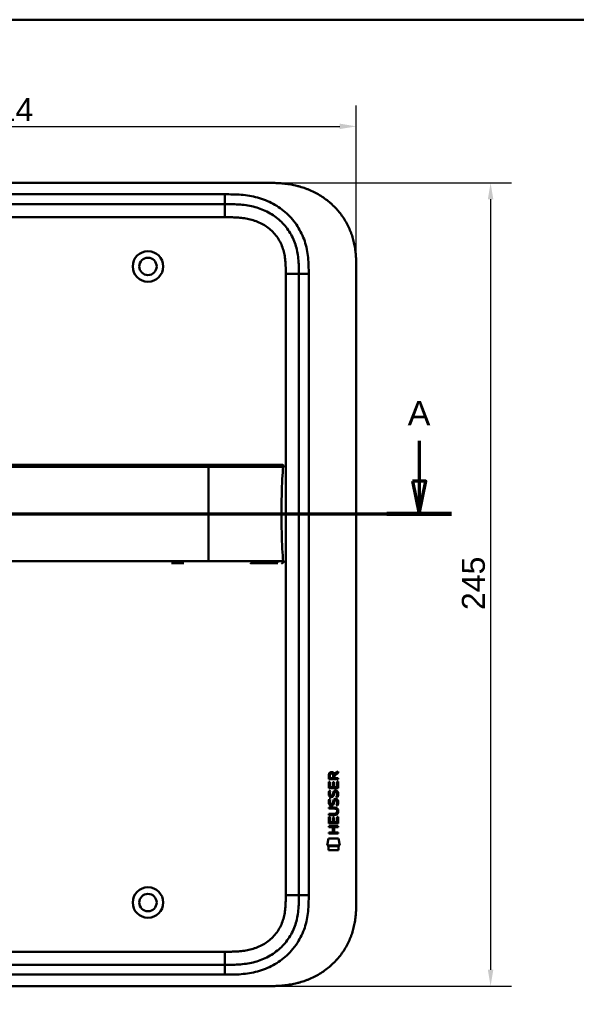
# Model space of a CAD drawing. Header units: millimetres. Extents: x 20 to 833, y 20 to 574.
# Tile 7 of 26: x 190 to 359, y 274 to 574. Entities that reach past the tile are written whole.
import ezdxf

# ---------------------------------------------------------------- set-up
doc = ezdxf.new("R2010")
doc.units = ezdxf.units.MM
doc.header["$LTSCALE"] = 2
for name, color, linetype, lineweight in [('Bemaßungen(DIN)', 7, 'Continuous', 25), ('Schnittansichtslinien(DIN)', 7, 'Continuous', 70), ('Sichtbare Kanten(DIN)', 7, 'Continuous', 50), ('Sichtbare tangentiale Kanten(DIN)', 7, 'Continuous', 50), ('Skizziergeometrie(DIN)', 7, 'Continuous', 50)]:
    doc.layers.add(name, color=color, linetype=linetype, lineweight=lineweight)
doc.styles.add('Aktuell-DINGroßer Text', font='arial.ttf')
doc.styles.add('STANDARD-DIN~0', font='arial.ttf')
doc.dimstyles.new('CAD-LAN', dxfattribs={"dimscale": 2, "dimtxt": 3.5, "dimasz": 2.5, "dimexe": 3.175, "dimexo": 0, "dimgap": 0.8, "dimtad": 1, "dimrnd": 1e-08, "dimtxsty": 'STANDARD-DIN~0', "dimcen": 0.09, "dimdle": 10, "dimclrd": 250, "dimclre": 250, "dimclrt": 250, "dimadec": 0, "dimazin": 2, "dimtfac": 1, "dimtmove": 0, "dimatfit": 3, "dimfxl": 1, "dimtolj": 1, "dimtzin": 0, "dimlwd": 25, "dimlwe": 25, "dimarcsym": 0})

# ---------------------------------------------------------------- blocks, each defined once
blk = doc.blocks.new('Ränder Standardrahmen')
at = {"layer": 'Skizziergeometrie(DIN)', "flags": 128}
blk.add_lwpolyline([(10, 10), (10, 287), (410, 287), (410, 10), (10, 10)], dxfattribs=at)
blk = doc.blocks.new('2DTransSchnitt0')
at = {"layer": 'Schnittansichtslinien(DIN)', "linetype": 'Continuous'}
for p, q in [((31.97, 222.79), (31.97, 216.63)), ((155.75, 222.79), (155.75, 216.63)), ((30.97, 216.63), (31.97, 211.63)), ((32.97, 216.63), (30.97, 216.63)), ((31.97, 216.63), (31.97, 211.63)), ((31.97, 211.63), (32.97, 216.63)), ((154.75, 216.63), (155.75, 211.63)), ((156.75, 216.63), (154.75, 216.63)), ((155.75, 216.63), (155.75, 211.63)), ((155.75, 211.63), (156.75, 216.63)), ((27.04, 211.63), (160.69, 211.63))]:
    blk.add_line(p, q, dxfattribs=at)
at = {"layer": 'Schnittansichtslinien(DIN)', "linetype": 'Continuous', "lineweight": 140}
for p, q in [((27.04, 211.63), (36.91, 211.63)), ((150.82, 211.63), (160.69, 211.63))]:
    blk.add_line(p, q, dxfattribs=at)
at = {"layer": 'Schnittansichtslinien(DIN)', "linetype": 'Continuous', "flags": 128}
for points in [[(30.97, 216.63), (31.97, 211.63), (32.97, 216.63), (30.97, 216.63)], [(154.75, 216.63), (155.75, 211.63), (156.75, 216.63), (154.75, 216.63)]]:
    blk.add_lwpolyline(points, dxfattribs=at)
at = {"layer": 'Schnittansichtslinien(DIN)'}
for points in [[(30.97, 216.63), (31.97, 211.63), (32.97, 216.63), (30.97, 216.63)], [(154.75, 216.63), (155.75, 211.63), (156.75, 216.63), (154.75, 216.63)]]:
    blk.add_solid(points, dxfattribs=at)
at = {"layer": 'Schnittansichtslinien(DIN)', "char_height": 3.73, "attachment_point": 7, "style": 'Aktuell-DINGroßer Text'}
for insert in [(30.22, 225.13), (154, 225.13)]:
    blk.add_mtext('A', dxfattribs=dict(at, insert=insert))
blk = doc.blocks.new('*D21')
at = {"layer": 'Bemaßungen(DIN)', "color": 250, "linetype": 'Continuous', "lineweight": 25, "true_color": 0x3f3f3f, "transparency": 16777216}
for p, q in [((78.32, 497.46), (78.32, 547.81)), ((292.32, 497.46), (292.32, 547.81)), ((83.32, 541.46), (287.32, 541.46))]:
    blk.add_line(p, q, dxfattribs=at)
at = {"layer": 'Bemaßungen(DIN)', "color": 250, "linetype": 'Continuous', "true_color": 0x3f3f3f, "transparency": 16777216}
for points in [[(83.32, 542.29), (83.32, 540.63), (78.32, 541.46)], [(287.32, 542.29), (287.32, 540.63), (292.32, 541.46)]]:
    blk.add_solid(points, dxfattribs=at)
at = {"layer": 'Defpoints', "color": 0, "linetype": 'Continuous', "transparency": 16777216}
for p in [(292.32, 541.46), (78.32, 497.46), (292.32, 497.46)]:
    blk.add_point(p, dxfattribs=at)
at = {"layer": 'Bemaßungen(DIN)', "color": 250, "linetype": 'Continuous', "lineweight": 25, "true_color": 0x3f3f3f, "transparency": 16777216, "insert": (177.55, 550.09), "char_height": 7, "attachment_point": 1, "style": 'STANDARD-DIN~0'}
blk.add_mtext('\\A1;214', dxfattribs=at)
blk = doc.blocks.new('*D22')
at = {"layer": 'Bemaßungen(DIN)', "color": 250, "linetype": 'Continuous', "lineweight": 25, "true_color": 0x3f3f3f, "transparency": 16777216}
for p, q in [((265.29, 524.24), (339.64, 524.24)), ((333.29, 519.24), (333.29, 284.24)), ((265.29, 279.24), (339.64, 279.24))]:
    blk.add_line(p, q, dxfattribs=at)
at = {"layer": 'Bemaßungen(DIN)', "color": 250, "linetype": 'Continuous', "true_color": 0x3f3f3f, "transparency": 16777216}
for points in [[(332.45, 519.24), (334.12, 519.24), (333.29, 524.24)], [(332.45, 284.24), (334.12, 284.24), (333.29, 279.24)]]:
    blk.add_solid(points, dxfattribs=at)
at = {"layer": 'Defpoints', "color": 0, "linetype": 'Continuous', "transparency": 16777216}
for p in [(265.29, 524.24), (265.29, 279.24), (333.29, 279.24)]:
    blk.add_point(p, dxfattribs=at)
at = {"layer": 'Bemaßungen(DIN)', "color": 250, "linetype": 'Continuous', "lineweight": 25, "true_color": 0x3f3f3f, "transparency": 16777216, "insert": (324.54, 393.93), "char_height": 7, "attachment_point": 1, "rotation": 90, "style": 'STANDARD-DIN~0'}
blk.add_mtext('\\A1;245', dxfattribs=at)

msp = doc.modelspace()

# ---------------------------------------------------------------- linework, layer by layer
at = {"layer": 'Sichtbare Kanten(DIN)'}
for p, q in [((265.286, 524.244), (106.364, 524.244)), ((252.287, 517.744), (107.363, 517.744)), ((274.825, 307.028), (274.825, 496.46)), ((292.325, 497.46), (292.325, 306.028)), ((239.792, 408.256), (236.018, 408.256)), ((283.966, 342.331), (283.968, 343.644)), ((284.316, 343.6), (284.315, 342.712)), ((284.315, 342.712), (285.333, 342.711)), ((285.333, 342.711), (285.334, 343.599)), ((285.63, 343.96), (286.826, 344.75)), ((286.826, 344.316), (285.683, 343.561)), ((285.683, 343.561), (285.683, 342.711)), ((285.683, 342.711), (286.824, 342.71)), ((286.824, 342.71), (286.824, 342.328)), ((286.826, 344.75), (286.826, 344.316)), ((283.963, 339.601), (283.965, 341.605)), ((286.822, 339.598), (283.963, 339.601)), ((283.965, 341.605), (284.313, 341.604)), ((286.824, 342.328), (283.966, 342.331)), ((284.313, 341.604), (284.312, 339.977)), ((284.312, 339.977), (285.207, 339.977)), ((285.207, 339.977), (285.208, 341.423)), ((285.208, 341.423), (285.556, 341.423)), ((285.556, 341.423), (285.555, 339.976)), ((285.555, 339.976), (286.474, 339.976)), ((286.474, 339.976), (286.475, 341.623)), ((286.475, 341.623), (286.823, 341.622)), ((286.823, 341.622), (286.822, 339.598)), ((284.135, 338.827), (284.474, 338.726)), ((284.331, 337.495), (284.339, 337.478)), ((285.015, 337.397), (285.026, 337.414)), ((286.064, 338.524), (286.052, 338.524)), ((283.958, 333.373), (283.959, 333.75)), ((285.628, 333.372), (283.958, 333.373)), ((283.959, 333.75), (285.604, 333.749)), ((284.133, 336.28), (284.472, 336.18)), ((284.329, 334.949), (284.337, 334.931)), ((285.013, 334.851), (285.024, 334.868)), ((286.062, 335.977), (286.05, 335.977)), ((283.955, 328.863), (283.956, 330.867)), ((283.956, 330.867), (284.305, 330.867)), ((283.957, 331.815), (285.627, 331.814)), ((283.957, 331.438), (283.957, 331.815)), ((285.602, 331.437), (283.957, 331.438)), ((284.305, 330.867), (284.303, 329.24)), ((285.198, 329.239), (285.199, 330.686)), ((285.199, 330.686), (285.548, 330.686)), ((285.548, 330.686), (285.547, 329.239)), ((286.465, 329.238), (286.466, 330.885)), ((286.466, 330.885), (286.815, 330.885)), ((286.508, 332.587), (286.508, 332.596)), ((286.815, 330.885), (286.813, 328.861)), ((283.952, 327.692), (283.953, 328.069)), ((285.195, 327.691), (283.952, 327.692)), ((283.953, 328.069), (286.811, 328.067)), ((286.813, 328.861), (283.955, 328.863)), ((284.303, 329.24), (285.198, 329.239)), ((285.194, 326.134), (285.195, 327.691)), ((285.547, 329.239), (286.465, 329.238)), ((285.552, 327.691), (285.551, 326.133)), ((286.811, 327.69), (285.552, 327.691)), ((286.811, 328.067), (286.811, 327.69)), ((283.951, 325.758), (283.951, 326.135)), ((283.951, 326.135), (285.194, 326.134)), ((286.81, 325.755), (283.951, 325.758)), ((285.551, 326.133), (286.81, 326.132)), ((286.81, 326.132), (286.81, 325.755)), ((283.42, 322.181), (283.879, 324.313)), ((287.335, 322.177), (283.42, 322.181)), ((283.878, 320.753), (283.879, 321.895)), ((283.879, 324.313), (286.885, 324.311)), ((283.879, 321.895), (286.876, 321.892)), ((286.876, 321.892), (286.875, 320.75)), ((286.885, 324.311), (287.335, 322.177)), ((286.875, 320.75), (283.878, 320.753)), ((107.363, 285.744), (252.287, 285.744)), ((106.364, 279.244), (265.286, 279.244))]:
    msp.add_line(p, q, dxfattribs=at)
for centre, radius in [((228.825, 498.744), 4.65), ((228.825, 498.744), 2.65), ((228.825, 304.744), 4.65), ((228.825, 304.744), 2.65)]:
    msp.add_circle(centre, radius, dxfattribs=at)
for centre, major_axis, ratio, start_param, end_param in [((285.495, 342.827), (0.976, -1.274), 0.5180415, 2.7627686, 3.7355131), ((284.102, 342.747), (1.242, 1.64), 0.5994938, 5.878165, 6.7089725), ((285.597, 340.606), (1.103, 3.296), 0.2312948, 2.8124619, 2.8734213), ((285.077, 338.289), (0.574, 1.004), 0.5438409, 2.7534304, 3.2137241), ((284.957, 337.422), (0.098, 0.139), 0.3641716, 4.4844927, 4.7925708), ((285.404, 336.837), (0.839, 1.642), 0.4591024, 5.9761877, 6.4975755), ((285.681, 338.306), (1.192, 3.54), 0.2215161, 2.8263053, 2.8854462), ((285.082, 335.751), (0.583, 1.012), 0.541605, 2.7569093, 3.2147406), ((284.955, 334.875), (0.098, 0.139), 0.3641716, 4.4844927, 4.7925708), ((281.783, 329.075), (4.814, 4.313), 0.3742661, 5.9599282, 6.6783921), ((285.403, 334.292), (0.838, 1.64), 0.4594521, 5.9760112, 6.497704), ((281.787, 336.119), (4.808, -4.323), 0.3742014, 5.888113, 6.6064523), ((263.075, 352.423), (23.266, -20.361), 0.1371339, 6.127502, 6.402435)]:
    msp.add_ellipse(centre, major_axis=major_axis, ratio=ratio, start_param=start_param, end_param=end_param, dxfattribs=at)
for points, knots in [([(292.325, 497.46), (292.325, 498.014), (292.325, 499.131), (292.291, 500.545), (292.214, 501.971), (292.111, 503.12), (291.915, 504.559), (291.701, 505.711), (291.353, 507.145), (291.007, 508.284), (290.486, 509.688), (289.999, 510.794), (289.3, 512.144), (288.671, 513.196), (287.8, 514.465), (287.036, 515.442), (286.004, 516.607), (285.118, 517.49), (283.945, 518.526), (282.955, 519.298), (281.662, 520.188), (280.588, 520.836), (279.203, 521.565), (278.065, 522.081), (276.614, 522.642), (275.435, 523.023), (273.945, 523.418), (272.745, 523.67), (271.241, 523.912), (270.037, 524.05), (268.54, 524.165), (267.05, 524.229), (265.872, 524.242), (265.286, 524.244)], [0.02325842, 0.02325842, 0.02325842, 0.02325842, 0.06395557, 0.10465272, 0.12500129, 0.16569844, 0.18604701, 0.22674416, 0.24709273, 0.28778988, 0.30813845, 0.3488356, 0.36918417, 0.40988132, 0.43022989, 0.47092704, 0.49127561, 0.53197276, 0.55232133, 0.59301848, 0.61336705, 0.6540642, 0.67441277, 0.71510992, 0.73545849, 0.77615564, 0.79650421, 0.83720136, 0.85754993, 0.89824708, 0.91859565, 0.9592928, 0.99998994, 0.99998994, 0.99998994, 0.99998994]), ([(274.825, 496.46), (274.825, 497.26), (274.823, 498.844), (274.693, 501.15), (274.363, 503.367), (273.616, 506.196), (272.057, 509.474), (269.226, 512.817), (265.642, 515.36), (262.208, 516.722), (259.291, 517.359), (257.025, 517.636), (254.688, 517.743), (253.092, 517.744), (252.287, 517.744)], [0, 0, 0, 0, 0.2435013, 0.4870027, 0.730504, 0.9740054, 1.4610081, 1.9480107, 2.4350134, 2.9220161, 3.1655175, 3.4090188, 3.6525201, 3.8960223, 3.8960223, 3.8960223, 3.8960223]), ([(260.054, 438.257), (259.624, 438.257), (259.183, 438.257), (258.733, 438.257), (256.203, 438.257), (253.461, 438.257), (250.72, 438.257), (248.471, 438.257), (246.2, 438.257), (243.93, 438.257), (233.827, 438.257), (223.677, 438.257), (213.555, 438.257), (196.646, 438.257), (179.72, 438.257), (162.808, 438.257), (154.351, 438.257), (145.891, 438.257), (137.434, 438.257), (133.205, 438.257), (128.978, 438.257), (124.748, 438.257), (122.084, 438.257), (119.407, 438.257), (116.761, 438.257), (115.206, 438.257), (113.673, 438.257), (112.126, 438.257), (111.764, 438.257), (111.407, 438.257), (111.035, 438.257)], [4.0756561, 4.0756561, 4.0756561, 4.0756561, 4.2235005, 4.2235005, 4.2235005, 5.0551855, 5.0551855, 5.0551855, 5.7376751, 5.7376751, 5.7376751, 8.7756456, 8.7756456, 8.7756456, 13.8502555, 13.8502555, 13.8502555, 16.3875605, 16.3875605, 16.3875605, 17.6562129, 17.6562129, 17.6562129, 18.4553381, 18.4553381, 18.4553381, 18.9248654, 18.9248654, 18.9248654, 19.0347624, 19.0347624, 19.0347624, 19.0347624]), ([(260.057, 438.257), (260.057, 438.257), (260.057, 438.257), (260.061, 438.257), (260.065, 438.257), (260.078, 438.257), (260.086, 438.257), (260.116, 438.257), (260.137, 438.257), (260.215, 438.257), (260.271, 438.257), (260.626, 438.257), (260.921, 438.257), (261.402, 438.257), (261.592, 438.257), (261.842, 438.257), (261.904, 438.257), (261.975, 438.257), (261.985, 438.257), (261.998, 438.257), (262.002, 438.257), (262.006, 438.257), (262.006, 438.257), (262.006, 438.257)], [0, 0, 0, 0, 0.00002188, 0.00002188, 0.00142246, 0.00142246, 0.0042236, 0.0042236, 0.01131401, 0.01131401, 0.03022205, 0.03022205, 0.13111407, 0.13111407, 0.19835718, 0.19835718, 0.22076695, 0.22076695, 0.22426838, 0.22426838, 0.22566895, 0.22566895, 0.22569083, 0.22569083, 0.22569083, 0.22569083]), ([(269.53, 438.257), (269.53, 438.257), (269.53, 438.257), (269.53, 438.257), (269.53, 438.256), (269.53, 438.256), (269.53, 438.257), (269.53, 438.259), (269.531, 438.257), (269.532, 438.256), (269.532, 438.256), (269.532, 438.257), (269.533, 438.258), (269.534, 438.258), (269.535, 438.256), (269.535, 438.257), (269.536, 438.257), (269.536, 438.257), (269.536, 438.257), (269.537, 438.257), (269.537, 438.257), (269.538, 438.257), (269.539, 438.257), (269.54, 438.257), (269.541, 438.257), (269.542, 438.257), (269.543, 438.257), (269.544, 438.257), (269.545, 438.257), (269.546, 438.257), (269.547, 438.257), (269.549, 438.257), (269.55, 438.257), (269.551, 438.257), (269.552, 438.257), (269.553, 438.257), (269.554, 438.257), (269.556, 438.257), (269.557, 438.257), (269.558, 438.257), (269.559, 438.257), (269.56, 438.257), (269.562, 438.257), (269.563, 438.257), (269.564, 438.257), (269.565, 438.257), (269.567, 438.257), (269.568, 438.257), (269.569, 438.257), (269.571, 438.257), (269.572, 438.257), (269.573, 438.257), (269.575, 438.257), (269.576, 438.257), (269.577, 438.257), (269.592, 438.257), (269.592, 438.257), (268.742, 438.257), (268.15, 438.257), (267.103, 438.257), (265.593, 438.257), (264.576, 438.257), (263.361, 438.257), (261.998, 438.257)], [0, 0, 0, 0, 0.0025183, 0.0025183, 0.0025183, 0.0949441, 0.0949441, 0.0949441, 0.1873699, 0.1873699, 0.1873699, 0.2797957, 0.2797957, 0.2797957, 0.3722215, 0.3722215, 0.3722215, 0.4184344, 0.4184344, 0.4184344, 0.4646473, 0.4646473, 0.4646473, 0.5570732, 0.5570732, 0.5570732, 0.649499, 0.649499, 0.649499, 0.7419248, 0.7419248, 0.7419248, 0.8343506, 0.8343506, 0.8343506, 0.9267764, 0.9267764, 0.9267764, 1.0192022, 1.0192022, 1.0192022, 1.111628, 1.111628, 1.111628, 1.2040539, 1.2040539, 1.2040539, 1.2964797, 1.2964797, 1.2964797, 1.3889055, 1.3889055, 1.3889055, 1.4813313, 1.4813313, 1.4813313, 2.5715522, 2.5715522, 2.5715522, 3.3314242, 3.3314242, 3.3314242, 3.8432409, 3.8432409, 3.8432409, 3.8432409]), ([(269.542, 438.257), (269.542, 438.257), (269.542, 438.257), (269.544, 438.257), (269.547, 438.257), (269.553, 438.257), (269.556, 438.257), (269.566, 438.257), (269.572, 438.257), (269.584, 438.257), (269.59, 438.257), (269.595, 438.257)], [0, 0, 0, 0, 0.0000178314, 0.0000178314, 0.0007794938, 0.0007794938, 0.001825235, 0.001825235, 0.0037615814, 0.0037615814, 0.0056120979, 0.0056120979, 0.0056120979, 0.0056120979]), ([(269.548, 438.257), (269.548, 438.257), (269.548, 438.257), (269.549, 438.257), (269.549, 438.257), (269.549, 438.257), (269.549, 438.257), (269.55, 438.257), (269.551, 438.257), (269.556, 438.257), (269.56, 438.257), (269.571, 438.257), (269.578, 438.257), (269.585, 438.257), (269.587, 438.257), (269.588, 438.257)], [0, 0, 0, 0, 0.0000222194, 0.0000222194, 0.0000666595, 0.0000666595, 0.0001555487, 0.0001555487, 0.000333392, 0.000333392, 0.0016342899, 0.0016342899, 0.0041648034, 0.0041648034, 0.0047801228, 0.0047801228, 0.0047801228, 0.0047801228]), ([(269.555, 438.257), (269.555, 438.257), (269.555, 438.257), (269.556, 438.257), (269.556, 438.257), (269.556, 438.257), (269.557, 438.257), (269.558, 438.257), (269.559, 438.257), (269.562, 438.257), (269.564, 438.257), (269.567, 438.257), (269.568, 438.257), (269.572, 438.257), (269.574, 438.257), (269.578, 438.257), (269.579, 438.257), (269.58, 438.257)], [0, 0, 0, 0, 0.0000111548, 0.0000111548, 0.0000825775, 0.0000825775, 0.0002255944, 0.0002255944, 0.0005124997, 0.0005124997, 0.0010879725, 0.0010879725, 0.0016605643, 0.0016605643, 0.002791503, 0.002791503, 0.0035732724, 0.0035732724, 0.0035732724, 0.0035732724]), ([(269.559, 423.256), (269.559, 427.093), (269.603, 430.907), (269.754, 433.856), (269.83, 435.358), (269.937, 436.64), (270.094, 437.646)], [0, 0, 0, 0, 0.30888536, 0.30888536, 0.30888536, 0.4662495, 0.4662495, 0.4662495, 0.4662495]), ([(269.58, 438.257), (269.581, 438.257), (269.581, 438.257), (269.581, 438.257), (269.581, 438.257), (269.582, 438.257), (269.582, 438.257), (269.583, 438.257), (269.583, 438.257), (269.586, 438.257), (269.588, 438.257), (269.593, 438.257), (269.595, 438.257), (269.6, 438.257), (269.603, 438.257), (269.616, 438.257), (269.619, 438.257), (269.626, 438.257), (269.628, 438.257), (269.634, 438.257), (269.637, 438.257), (269.648, 438.257), (269.655, 438.257), (269.678, 438.256), (269.693, 438.256), (269.77, 438.253), (269.833, 438.247), (269.921, 438.221), (269.95, 438.209), (270.004, 438.178), (270.029, 438.158), (270.069, 438.111), (270.086, 438.084), (270.108, 438.027), (270.115, 437.996), (270.123, 437.935), (270.125, 437.905), (270.122, 437.798), (270.109, 437.722), (270.097, 437.646)], [0, 0, 0, 0, 0.00028677, 0.00028677, 0.00085963, 0.00085963, 0.00200522, 0.00200522, 0.00429634, 0.00429634, 0.02262582, 0.02262582, 0.03179275, 0.03179275, 0.04109082, 0.04109082, 0.04341208, 0.04341208, 0.04456569, 0.04456569, 0.0457191, 0.0457191, 0.04803012, 0.04803012, 0.05262125, 0.05262125, 0.07113734, 0.07113734, 0.08037876, 0.08037876, 0.08967939, 0.08967939, 0.09896721, 0.09896721, 0.10819296, 0.10819296, 0.11738064, 0.11738064, 0.14030941, 0.14030941, 0.14030941, 0.14030941]), ([(269.559, 423.256), (269.559, 419.42), (269.603, 415.605), (269.754, 412.657), (269.83, 411.155), (269.937, 409.874), (270.093, 408.867)], [0, 0, 0, 0, 0.30889062, 0.30889062, 0.30889062, 0.46621578, 0.46621578, 0.46621578, 0.46621578]), ([(270.097, 408.867), (270.113, 408.765), (270.132, 408.66), (270.118, 408.53), (270.112, 408.504), (270.098, 408.458), (270.089, 408.438), (270.068, 408.402), (270.055, 408.385), (270.027, 408.355), (270.011, 408.341), (269.958, 408.306), (269.918, 408.29), (269.837, 408.27), (269.795, 408.264), (269.735, 408.259), (269.716, 408.258), (269.683, 408.257), (269.669, 408.257), (269.65, 408.257), (269.645, 408.257), (269.636, 408.256), (269.632, 408.256), (269.624, 408.256), (269.621, 408.256), (269.609, 408.256), (269.605, 408.256), (269.596, 408.256), (269.594, 408.256), (269.588, 408.256), (269.586, 408.256), (269.583, 408.256), (269.582, 408.256), (269.581, 408.256), (269.581, 408.256), (269.58, 408.256), (269.58, 408.256), (269.58, 408.256), (269.58, 408.256), (269.58, 408.256)], [0, 0, 0, 0, 0.0311277, 0.0311277, 0.03911556, 0.03911556, 0.04551701, 0.04551701, 0.05176502, 0.05176502, 0.05801202, 0.05801202, 0.07063282, 0.07063282, 0.08310355, 0.08310355, 0.08876398, 0.08876398, 0.09302208, 0.09302208, 0.0945824, 0.0945824, 0.09615429, 0.09615429, 0.09772199, 0.09772199, 0.10409523, 0.10409523, 0.11652864, 0.11652864, 0.13514677, 0.13514677, 0.13863752, 0.13863752, 0.14018957, 0.14018957, 0.14028665, 0.14028665, 0.14033603, 0.14033603, 0.14033603, 0.14033603]), ([(267.137, 408.256), (266.622, 408.256), (266.163, 408.256), (265.593, 408.256), (265.593, 408.256), (265.593, 408.256), (265.593, 408.256), (265.593, 408.256), (265.593, 408.256), (265.592, 408.256), (265.591, 408.256), (265.574, 408.256), (265.558, 408.256), (265.521, 408.256), (265.5, 408.256), (265.422, 408.256), (265.364, 408.256), (265.15, 408.256), (264.989, 408.256), (264.77, 408.256), (264.715, 408.256), (263.527, 408.256), (262.175, 408.256), (260.533, 408.256), (260.352, 408.256), (260.136, 408.256), (260.102, 408.256), (260.065, 408.256), (260.062, 408.256), (260.058, 408.256), (260.058, 408.256), (260.057, 408.256), (260.057, 408.256), (260.057, 408.256), (260.057, 408.256), (260.057, 408.256), (260.057, 408.256), (260.057, 408.256)], [0, 0, 0, 0, 0.2888434, 0.2888434, 0.2888555, 0.2888555, 0.2889037, 0.2889037, 0.2890003, 0.2890003, 0.2893864, 0.2893864, 0.2972061, 0.2972061, 0.3076323, 0.3076323, 0.3354365, 0.3354365, 0.409599, 0.409599, 0.4343137, 0.4343137, 0.9352187, 0.9352187, 0.9962242, 0.9962242, 1.0076608, 1.0076608, 1.008733, 1.008733, 1.0088295, 1.0088295, 1.0088778, 1.0088778, 1.0089019, 1.0089019, 1.008914, 1.008914, 1.008914, 1.008914]), ([(268.408, 408.256), (268.407, 408.256), (268.407, 408.256), (268.407, 408.256), (268.407, 408.256), (268.407, 408.256), (268.407, 408.256), (268.407, 408.256), (268.406, 408.256), (268.405, 408.256), (268.404, 408.256), (268.401, 408.256), (268.4, 408.256), (268.38, 408.256), (268.361, 408.256), (268.318, 408.256), (268.293, 408.256), (268.198, 408.256), (268.126, 408.256), (267.95, 408.256), (267.843, 408.256), (267.692, 408.256), (267.653, 408.256), (267.516, 408.256), (267.414, 408.256), (267.267, 408.256), (267.226, 408.256), (267.17, 408.256), (267.154, 408.256), (267.138, 408.256), (267.137, 408.256), (267.137, 408.256), (267.137, 408.256), (267.137, 408.256)], [0, 0, 0, 0, 0.00002838, 0.00002838, 0.00008514, 0.00008514, 0.00019867, 0.00019867, 0.00065277, 0.00065277, 0.00156097, 0.00156097, 0.00328513, 0.00328513, 0.02167639, 0.02167639, 0.04619826, 0.04619826, 0.11159781, 0.11159781, 0.19880871, 0.19880871, 0.22787204, 0.22787204, 0.30054296, 0.30054296, 0.32778981, 0.32778981, 0.33800713, 0.33800713, 0.33824659, 0.33824659, 0.33826078, 0.33826078, 0.33826078, 0.33826078]), ([(269.69, 408.257), (269.663, 408.256), (269.637, 408.255), (269.59, 408.255), (269.569, 408.255), (269.543, 408.255), (269.537, 408.255), (269.531, 408.255), (269.531, 408.255), (269.53, 408.255), (269.53, 408.255), (269.53, 408.255)], [0.159826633, 0.159826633, 0.159826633, 0.159826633, 0.167747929, 0.167747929, 0.174016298, 0.174016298, 0.175896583, 0.175896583, 0.175984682, 0.175984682, 0.176039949, 0.176039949, 0.176039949, 0.176039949]), ([(269.595, 408.256), (269.591, 408.256), (269.587, 408.256), (269.57, 408.256), (269.556, 408.256), (269.542, 408.256), (269.542, 408.256), (269.542, 408.256), (269.542, 408.256), (269.542, 408.256), (269.542, 408.256), (269.542, 408.256)], [0.1063680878, 0.1063680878, 0.1063680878, 0.1063680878, 0.1076624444, 0.1076624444, 0.1118780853, 0.1118780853, 0.1119328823, 0.1119328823, 0.111953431, 0.111953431, 0.1119649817, 0.1119649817, 0.1119649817, 0.1119649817]), ([(269.588, 408.256), (269.582, 408.256), (269.576, 408.256), (269.566, 408.256), (269.564, 408.256), (269.558, 408.256), (269.556, 408.256), (269.552, 408.256), (269.551, 408.256), (269.549, 408.256), (269.549, 408.256), (269.548, 408.256), (269.548, 408.256), (269.548, 408.256), (269.548, 408.256), (269.548, 408.256)], [0.0954974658, 0.0954974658, 0.0954974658, 0.0954974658, 0.0980683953, 0.0980683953, 0.0989366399, 0.0989366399, 0.0997885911, 0.0997885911, 0.1001419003, 0.1001419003, 0.1002300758, 0.1002300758, 0.1002741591, 0.1002741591, 0.1002851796, 0.1002851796, 0.1002851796, 0.1002851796]), ([(286.508, 332.596), (286.508, 332.643), (286.506, 332.69), (286.489, 332.825), (286.467, 332.913), (286.392, 333.063), (286.346, 333.125), (286.226, 333.231), (286.155, 333.271), (285.938, 333.354), (285.779, 333.372), (285.628, 333.372)], [0, 0, 0, 0, 0.01400423, 0.01400423, 0.0408947, 0.0408947, 0.06439039, 0.06439039, 0.08887549, 0.08887549, 0.13413559, 0.13413559, 0.13413559, 0.13413559]), ([(252.287, 285.744), (253.092, 285.744), (254.688, 285.745), (257.025, 285.853), (259.291, 286.129), (262.208, 286.766), (265.642, 288.129), (269.226, 290.672), (272.057, 294.014), (273.616, 297.293), (274.363, 300.121), (274.693, 302.339), (274.823, 304.645), (274.825, 306.229), (274.825, 307.028)], [59.6158828, 59.6158828, 59.6158828, 59.6158828, 59.8593849, 60.1028861, 60.3463874, 60.5898887, 61.0768912, 61.5638938, 62.0508963, 62.5378989, 62.7814001, 63.0249014, 63.2684027, 63.5119054, 63.5119054, 63.5119054, 63.5119054]), ([(265.286, 279.244), (265.872, 279.247), (267.05, 279.26), (268.54, 279.323), (270.037, 279.438), (271.241, 279.577), (272.745, 279.819), (273.945, 280.071), (275.435, 280.465), (276.614, 280.847), (278.065, 281.407), (279.203, 281.923), (280.588, 282.652), (281.662, 283.301), (282.955, 284.19), (283.945, 284.962), (285.118, 285.999), (286.004, 286.882), (287.036, 288.046), (287.8, 289.023), (288.671, 290.293), (289.301, 291.344), (289.999, 292.694), (290.486, 293.8), (291.007, 295.205), (291.353, 296.343), (291.701, 297.777), (291.915, 298.929), (292.111, 300.369), (292.214, 301.517), (292.291, 302.943), (292.325, 304.358), (292.325, 305.474), (292.325, 306.028)], [0.00000689, 0.00000689, 0.00000689, 0.00000689, 0.0407043, 0.08140172, 0.10175042, 0.14244784, 0.16279654, 0.20349396, 0.22384266, 0.26454008, 0.28488878, 0.3255862, 0.3459349, 0.38663232, 0.40698102, 0.44767844, 0.46802714, 0.50872456, 0.52907326, 0.56977068, 0.59011938, 0.6308168, 0.6511655, 0.69186291, 0.71221162, 0.75290903, 0.77325774, 0.81395515, 0.83430386, 0.87500127, 0.89534998, 0.93604739, 0.97674481, 0.97674481, 0.97674481, 0.97674481])]:
    msp.add_open_spline(points, degree=3, knots=knots, dxfattribs=at)
for points in [[(269.53, 438.258), (269.531, 438.258), (269.532, 438.258), (269.533, 438.258)], [(269.53, 438.257), (269.53, 438.257), (269.53, 438.257), (269.53, 438.257)], [(269.533, 438.258), (269.555, 438.257), (269.577, 438.257), (269.599, 438.257)], [(283.968, 343.644), (283.982, 344.086), (284.214, 344.548), (284.827, 344.547)], [(285.334, 343.599), (285.334, 343.873), (285.247, 344.198), (284.832, 344.198)], [(284.011, 337.348), (283.921, 337.589), (283.892, 337.822), (283.934, 338.151)], [(283.934, 338.151), (283.952, 338.29), (283.993, 338.497), (284.064, 338.67)], [(284.571, 336.888), (284.347, 336.921), (284.118, 337.066), (284.011, 337.348)], [(284.064, 338.67), (284.083, 338.719), (284.135, 338.827), (284.135, 338.827)], [(284.319, 338.262), (284.255, 338.009), (284.248, 337.785), (284.307, 337.569)], [(284.474, 338.726), (284.474, 338.726), (284.354, 338.4), (284.319, 338.262)], [(284.543, 337.265), (284.69, 337.205), (284.879, 337.241), (284.984, 337.355)], [(284.725, 336.875), (284.625, 336.876), (284.604, 336.883), (284.571, 336.888)], [(285.353, 337.239), (285.238, 337.029), (285.043, 336.871), (284.725, 336.875)], [(285.026, 337.414), (285.095, 337.524), (285.152, 337.687), (285.207, 337.932)], [(285.207, 337.932), (285.291, 338.3), (285.393, 338.512), (285.534, 338.679)], [(285.546, 337.782), (285.492, 337.542), (285.429, 337.377), (285.353, 337.239)], [(285.532, 336.133), (285.625, 336.243), (285.755, 336.315), (285.935, 336.339)], [(285.534, 338.679), (285.627, 338.789), (285.757, 338.862), (285.937, 338.886)], [(285.595, 337.981), (285.587, 337.951), (285.547, 337.784), (285.546, 337.782)], [(285.781, 338.406), (285.71, 338.317), (285.649, 338.179), (285.595, 337.981)], [(286.052, 338.524), (285.93, 338.524), (285.855, 338.491), (285.781, 338.406)], [(285.935, 336.339), (286.222, 336.378), (286.505, 336.277), (286.699, 335.961)], [(285.937, 338.886), (286.224, 338.924), (286.507, 338.824), (286.701, 338.507)], [(286.256, 336.941), (286.256, 336.941), (286.41, 337.195), (286.469, 337.48)], [(286.624, 336.854), (286.604, 336.859), (286.256, 336.941), (286.256, 336.941)], [(286.469, 337.48), (286.538, 337.813), (286.538, 338.089), (286.432, 338.286)], [(286.849, 337.572), (286.819, 337.241), (286.661, 336.912), (286.624, 336.854)], [(286.701, 338.507), (286.811, 338.327), (286.865, 338.108), (286.864, 337.838)], [(286.864, 337.838), (286.864, 337.753), (286.858, 337.667), (286.849, 337.572)], [(284.009, 334.802), (283.919, 335.042), (283.89, 335.276), (283.932, 335.604)], [(283.932, 335.604), (283.95, 335.743), (283.991, 335.95), (284.062, 336.123)], [(284.569, 334.341), (284.345, 334.374), (284.116, 334.519), (284.009, 334.802)], [(284.062, 336.123), (284.081, 336.173), (284.133, 336.28), (284.133, 336.28)], [(284.317, 335.715), (284.253, 335.463), (284.246, 335.239), (284.305, 335.023)], [(284.472, 336.18), (284.472, 336.18), (284.352, 335.853), (284.317, 335.715)], [(284.541, 334.718), (284.688, 334.659), (284.877, 334.694), (284.982, 334.809)], [(284.723, 334.328), (284.623, 334.33), (284.602, 334.336), (284.569, 334.341)], [(285.351, 334.693), (285.236, 334.483), (285.041, 334.324), (284.723, 334.328)], [(285.024, 334.868), (285.093, 334.977), (285.15, 335.141), (285.205, 335.386)], [(285.205, 335.386), (285.289, 335.754), (285.391, 335.965), (285.532, 336.133)], [(285.544, 335.236), (285.49, 334.996), (285.427, 334.831), (285.351, 334.693)], [(285.593, 335.434), (285.585, 335.404), (285.545, 335.238), (285.544, 335.236)], [(285.779, 335.859), (285.708, 335.771), (285.647, 335.632), (285.593, 335.434)], [(286.05, 335.977), (285.928, 335.977), (285.853, 335.944), (285.779, 335.859)], [(286.254, 334.394), (286.254, 334.394), (286.408, 334.648), (286.467, 334.933)], [(286.622, 334.308), (286.602, 334.312), (286.254, 334.394), (286.254, 334.394)], [(286.467, 334.933), (286.536, 335.266), (286.536, 335.542), (286.43, 335.739)], [(286.847, 335.026), (286.817, 334.695), (286.659, 334.365), (286.622, 334.308)], [(286.699, 335.961), (286.809, 335.78), (286.863, 335.561), (286.862, 335.292)], [(286.862, 335.292), (286.862, 335.207), (286.856, 335.121), (286.847, 335.026)]]:
    msp.add_open_spline(points, degree=3, dxfattribs=at)
at = {"layer": 'Sichtbare tangentiale Kanten(DIN)'}
for p, q in [((107.363, 520.744), (252.287, 520.744)), ((252.287, 517.744), (252.287, 520.744)), ((252.287, 513.744), (252.287, 517.744)), ((252.287, 513.744), (107.363, 513.744)), ((270.825, 307.028), (270.825, 496.46)), ((270.825, 496.46), (274.825, 496.46)), ((277.825, 496.46), (274.825, 496.46)), ((277.825, 496.46), (277.825, 307.028)), ((119.757, 423.256), (247.23, 423.256)), ((270.825, 307.028), (274.825, 307.028)), ((274.825, 307.028), (277.825, 307.028)), ((107.363, 289.744), (252.287, 289.744)), ((252.287, 289.744), (252.287, 285.744)), ((252.287, 285.744), (252.287, 282.744)), ((252.287, 282.744), (107.363, 282.744))]:
    msp.add_line(p, q, dxfattribs=at)
for points, knots in [([(252.287, 520.744), (253.092, 520.744), (254.739, 520.743), (257.263, 520.629), (259.785, 520.323), (263.102, 519.6), (267.08, 518.026), (271.272, 515.054), (274.605, 511.122), (276.443, 507.253), (277.309, 503.964), (277.683, 501.44), (277.824, 498.907), (277.825, 497.26), (277.825, 496.46)], [0, 0, 0, 0, 0.2435028, 0.4870041, 0.7305055, 0.9740068, 1.4610095, 1.9480122, 2.4350149, 2.9220176, 3.1655189, 3.4090202, 3.6525216, 3.8960229, 3.8960229, 3.8960229, 3.8960229]), ([(270.825, 496.46), (270.825, 496.695), (270.825, 496.93), (270.824, 497.166), (270.824, 497.31), (270.823, 497.453), (270.822, 497.597), (270.822, 497.669), (270.821, 497.741), (270.82, 497.813), (270.819, 497.956), (270.817, 498.1), (270.814, 498.244), (270.813, 498.32), (270.812, 498.396), (270.81, 498.472), (270.808, 498.548), (270.806, 498.625), (270.804, 498.701), (270.8, 498.853), (270.795, 499.005), (270.788, 499.163), (270.776, 499.472), (270.76, 499.766), (270.737, 500.07), (270.737, 500.078), (270.736, 500.085), (270.736, 500.093), (270.69, 500.71), (270.624, 501.299), (270.528, 501.888), (270.526, 501.897), (270.525, 501.906), (270.523, 501.915), (270.425, 502.508), (270.296, 503.095), (270.13, 503.673), (270.129, 503.678), (270.128, 503.682), (270.127, 503.686), (269.957, 504.274), (269.748, 504.857), (269.501, 505.417), (269.252, 505.981), (268.958, 506.535), (268.629, 507.06), (268.298, 507.588), (267.925, 508.096), (267.521, 508.57), (267.115, 509.046), (266.671, 509.497), (266.202, 509.911), (265.734, 510.324), (265.235, 510.705), (264.714, 511.05), (264.194, 511.395), (263.65, 511.705), (263.091, 511.978), (262.532, 512.25), (261.951, 512.489), (261.364, 512.69), (261.361, 512.691), (261.357, 512.692), (261.354, 512.694), (260.775, 512.892), (260.178, 513.058), (259.579, 513.192), (259.574, 513.193), (259.568, 513.194), (259.563, 513.196), (258.973, 513.327), (258.381, 513.428), (257.781, 513.505), (257.772, 513.507), (257.762, 513.508), (257.753, 513.509), (257.16, 513.585), (256.572, 513.636), (255.955, 513.673), (255.947, 513.673), (255.94, 513.673), (255.933, 513.674), (255.627, 513.691), (255.333, 513.704), (255.032, 513.714), (254.722, 513.724), (254.413, 513.731), (254.105, 513.735), (253.497, 513.744), (252.892, 513.744), (252.287, 513.744)], [0, 0, 0, 0, 0.0706021, 0.0706021, 0.0706021, 0.1137345, 0.1137345, 0.1137345, 0.1353008, 0.1353008, 0.1353008, 0.1784332, 0.1784332, 0.1784332, 0.2012935, 0.2012935, 0.2012935, 0.2241537, 0.2241537, 0.2241537, 0.2698741, 0.2698741, 0.2698741, 0.3591194, 0.3591194, 0.3591194, 0.3613149, 0.3613149, 0.3613149, 0.5416681, 0.5416681, 0.5416681, 0.544386, 0.544386, 0.544386, 0.7261845, 0.7261845, 0.7261845, 0.7275109, 0.7275109, 0.7275109, 0.9125996, 0.9125996, 0.9125996, 1.0994646, 1.0994646, 1.0994646, 1.2874424, 1.2874424, 1.2874424, 1.4758528, 1.4758528, 1.4758528, 1.6636517, 1.6636517, 1.6636517, 1.8511233, 1.8511233, 1.8511233, 2.0385317, 2.0385317, 2.0385317, 2.0396163, 2.0396163, 2.0396163, 2.2247423, 2.2247423, 2.2247423, 2.2263922, 2.2263922, 2.2263922, 2.408543, 2.408543, 2.408543, 2.4113526, 2.4113526, 2.4113526, 2.5914161, 2.5914161, 2.5914161, 2.5935787, 2.5935787, 2.5935787, 2.6828378, 2.6828378, 2.6828378, 2.7746209, 2.7746209, 2.7746209, 2.9561272, 2.9561272, 2.9561272, 2.9561272]), ([(215.363, 437.646), (196.784, 437.646), (178.189, 437.646), (159.615, 437.646), (147.48, 437.646), (135.347, 437.646), (123.212, 437.646), (122.06, 437.646), (120.909, 437.646), (119.757, 437.646)], [3.1867877, 3.1867877, 3.1867877, 3.1867877, 8.7605377, 8.7605377, 8.7605377, 12.4019194, 12.4019194, 12.4019194, 12.7474629, 12.7474629, 12.7474629, 12.7474629]), ([(247.23, 437.646), (245.902, 437.646), (244.574, 437.646), (243.246, 437.646), (242.697, 437.646), (242.148, 437.646), (241.598, 437.646), (240.821, 437.646), (240.044, 437.646), (239.267, 437.646), (238.856, 437.646), (238.445, 437.646), (238.034, 437.646), (237.116, 437.646), (236.199, 437.646), (235.282, 437.646), (228.642, 437.646), (222.003, 437.646), (215.363, 437.646)], [0, 0, 0, 0, 0.3984127, 0.3984127, 0.3984127, 0.5574675, 0.5574675, 0.5574675, 0.7963662, 0.7963662, 0.7963662, 0.9134321, 0.9134321, 0.9134321, 1.1948615, 1.1948615, 1.1948615, 3.1867877, 3.1867877, 3.1867877, 3.1867877]), ([(247.23, 423.256), (248.3, 423.256), (249.371, 423.256), (250.513, 423.256), (251.655, 423.256), (252.657, 423.256), (253.521, 423.256), (255.248, 423.256), (256.653, 423.256), (257.976, 423.256), (263.267, 423.256), (266.89, 423.256), (268.503, 423.256), (268.907, 423.256), (269.19, 423.256), (269.364, 423.256), (269.452, 423.256), (269.514, 423.256), (269.542, 423.256), (269.57, 423.256), (269.564, 423.256), (269.559, 423.256)], [0, 0, 0, 0, 0.2406476, 0.2406476, 0.2406476, 0.4812952, 0.4812952, 0.4812952, 0.9625904, 0.9625904, 0.9625904, 2.8877711, 2.8877711, 2.8877711, 3.3690663, 3.3690663, 3.3690663, 3.6097139, 3.6097139, 3.6097139, 3.8503615, 3.8503615, 3.8503615, 3.8503615]), ([(215.363, 408.867), (188.805, 408.867), (162.248, 408.867), (135.69, 408.867), (134.312, 408.867), (132.934, 408.867), (131.556, 408.867), (130.279, 408.867), (129.001, 408.867), (127.724, 408.867), (125.068, 408.867), (122.413, 408.867), (119.757, 408.867)], [3.18679, 3.18679, 3.18679, 3.18679, 11.1540994, 11.1540994, 11.1540994, 11.5711487, 11.5711487, 11.5711487, 11.9507559, 11.9507559, 11.9507559, 12.7474629, 12.7474629, 12.7474629, 12.7474629]), ([(247.23, 408.867), (245.902, 408.867), (244.574, 408.867), (243.246, 408.867), (242.694, 408.867), (242.142, 408.867), (241.59, 408.867), (240.816, 408.867), (240.041, 408.867), (239.267, 408.867), (238.855, 408.867), (238.442, 408.867), (238.03, 408.867), (237.114, 408.867), (236.198, 408.867), (235.282, 408.867), (228.642, 408.867), (222.003, 408.868), (215.363, 408.867)], [0, 0, 0, 0, 0.3984119, 0.3984119, 0.3984119, 0.558361, 0.558361, 0.558361, 0.7963648, 0.7963648, 0.7963648, 0.9137852, 0.9137852, 0.9137852, 1.1948602, 1.1948602, 1.1948602, 3.18679, 3.18679, 3.18679, 3.18679]), ([(252.287, 289.744), (252.45, 289.744), (252.614, 289.744), (252.778, 289.744), (253.22, 289.744), (253.663, 289.746), (254.105, 289.753), (254.257, 289.755), (254.41, 289.758), (254.562, 289.761), (254.638, 289.763), (254.714, 289.765), (254.791, 289.767), (254.867, 289.769), (254.943, 289.771), (255.022, 289.774), (255.332, 289.784), (255.627, 289.797), (255.932, 289.815), (255.94, 289.815), (255.947, 289.815), (255.954, 289.816), (256.572, 289.852), (257.16, 289.904), (257.753, 289.979), (257.762, 289.981), (257.771, 289.982), (257.781, 289.983), (258.381, 290.06), (258.973, 290.161), (259.563, 290.293), (259.568, 290.294), (259.573, 290.295), (259.579, 290.296), (260.178, 290.43), (260.774, 290.596), (261.354, 290.795), (261.357, 290.796), (261.361, 290.797), (261.364, 290.798), (261.951, 290.999), (262.531, 291.238), (263.09, 291.511), (263.65, 291.783), (264.194, 292.094), (264.714, 292.438), (265.234, 292.783), (265.732, 293.163), (266.199, 293.575), (266.67, 293.99), (267.115, 294.441), (267.52, 294.918), (267.925, 295.392), (268.298, 295.901), (268.629, 296.428), (268.958, 296.953), (269.251, 297.507), (269.501, 298.072), (269.748, 298.631), (269.957, 299.214), (270.127, 299.802), (270.128, 299.806), (270.129, 299.811), (270.13, 299.815), (270.296, 300.393), (270.425, 300.98), (270.523, 301.574), (270.525, 301.583), (270.526, 301.591), (270.528, 301.6), (270.624, 302.189), (270.69, 302.779), (270.736, 303.395), (270.736, 303.403), (270.737, 303.41), (270.737, 303.418), (270.76, 303.723), (270.776, 304.017), (270.788, 304.318), (270.801, 304.628), (270.809, 304.937), (270.814, 305.245), (270.825, 305.841), (270.825, 306.435), (270.825, 307.028)], [0, 0, 0, 0, 0.0490861, 0.0490861, 0.0490861, 0.1818558, 0.1818558, 0.1818558, 0.2275663, 0.2275663, 0.2275663, 0.2504221, 0.2504221, 0.2504221, 0.2732779, 0.2732779, 0.2732779, 0.3625385, 0.3625385, 0.3625385, 0.364701, 0.364701, 0.364701, 0.5447622, 0.5447622, 0.5447622, 0.5475767, 0.5475767, 0.5475767, 0.7297298, 0.7297298, 0.7297298, 0.7313799, 0.7313799, 0.7313799, 0.9165087, 0.9165087, 0.9165087, 0.9175934, 0.9175934, 0.9175934, 1.1050048, 1.1050048, 1.1050048, 1.2924795, 1.2924795, 1.2924795, 1.479975, 1.479975, 1.479975, 1.6686942, 1.6686942, 1.6686942, 1.8566744, 1.8566744, 1.8566744, 2.0435423, 2.0435423, 2.0435423, 2.2286346, 2.2286346, 2.2286346, 2.2299611, 2.2299611, 2.2299611, 2.4117644, 2.4117644, 2.4117644, 2.4144823, 2.4144823, 2.4144823, 2.594841, 2.594841, 2.594841, 2.5970368, 2.5970368, 2.5970368, 2.6862842, 2.6862842, 2.6862842, 2.7781364, 2.7781364, 2.7781364, 2.9561211, 2.9561211, 2.9561211, 2.9561211]), ([(277.825, 307.028), (277.825, 306.229), (277.824, 304.582), (277.683, 302.048), (277.309, 299.525), (276.443, 296.235), (274.888, 292.963), (273.211, 290.773), (272.513, 289.994)], [59.6158822, 59.6158822, 59.6158822, 59.6158822, 59.8593852, 60.1028865, 60.3463878, 60.589889, 61.0768916, 61.3761038, 61.3761038, 61.3761038, 61.3761038]), ([(272.513, 289.994), (272.074, 289.505), (270.413, 287.825), (267.08, 285.463), (263.102, 283.888), (259.785, 283.166), (257.263, 282.859), (254.739, 282.745), (253.092, 282.744), (252.287, 282.744)], [61.3761038, 61.3761038, 61.3761038, 61.3761038, 61.5638941, 62.0508967, 62.5378992, 62.7814005, 63.0249017, 63.268403, 63.5119057, 63.5119057, 63.5119057, 63.5119057])]:
    msp.add_open_spline(points, degree=3, knots=knots, dxfattribs=at)
for points, weights, knots in [([(270.097, 437.646), (270.097, 437.646), (270.096, 437.646), (270.093, 437.646), (270.084, 437.646), (270.063, 437.646), (270.028, 437.646), (269.976, 437.646), (269.891, 437.646), (269.771, 437.646), (269.691, 437.646), (269.593, 437.647), (269.479, 437.647), (269.139, 437.647), (268.641, 437.648), (267.982, 437.648), (267.627, 437.648), (267.225, 437.649), (266.778, 437.649), (266.324, 437.649), (265.824, 437.649), (265.28, 437.649), (265.206, 437.649), (265.132, 437.649), (265.057, 437.649), (264.576, 437.649), (264.063, 437.649), (263.519, 437.649), (262.893, 437.649), (262.226, 437.649), (261.521, 437.648), (260.824, 437.648), (260.09, 437.648), (259.319, 437.648), (258.575, 437.647), (257.795, 437.647), (256.978, 437.647), (256.696, 437.647), (256.409, 437.647), (256.118, 437.647), (256.005, 437.647), (255.892, 437.647), (255.777, 437.647), (255.383, 437.647), (254.979, 437.647), (254.564, 437.646), (254.169, 437.646), (253.763, 437.646), (253.344, 437.646), (252.95, 437.646), (252.542, 437.646), (252.119, 437.646), (251.728, 437.646), (251.321, 437.646), (250.893, 437.646), (250.51, 437.646), (250.103, 437.646), (249.667, 437.646), (249.301, 437.646), (248.9, 437.646), (248.443, 437.646), (248.151, 437.646), (247.81, 437.646), (247.23, 437.646)], [1.13005371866, 1.13784194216, 1.09449070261, 1, 1.01564352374, 1.01564352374, 1, 1.00924441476, 1.00924441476, 1, 1.00150609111, 1.00150609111, 1, 1.00280370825, 1.00280370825, 1, 0.999526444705, 0.999526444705, 1, 0.999153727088, 0.999153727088, 1, 0.999983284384, 0.999983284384, 1, 0.999331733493, 0.999331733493, 1, 0.999344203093, 0.999344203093, 1, 0.999922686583, 0.999922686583, 1, 1.00094812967, 1.00094812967, 1, 1.00026108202, 1.00026108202, 1, 1.00005099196, 1.00005099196, 1, 1.00084821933, 1.00084821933, 1, 1.00131563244, 1.00131563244, 1, 1.00209471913, 1.00209471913, 1, 1.00365509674, 1.00365509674, 1, 1.00586622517, 1.00586622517, 1, 1.01725442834, 1.01725442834, 1, 1.18725223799, 1.18725223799, 1], [0.116341, 0.116341, 0.116341, 0.116341, 0.2468922, 0.2468922, 0.2468922, 0.4853665, 0.4853665, 0.4853665, 0.7797367, 0.7797367, 0.7797367, 0.9644969, 0.9644969, 0.9644969, 1.4628301, 1.4628301, 1.4628301, 1.7145451, 1.7145451, 1.7145451, 1.9637733, 1.9637733, 1.9637733, 1.9970018, 1.9970018, 1.9970018, 2.2097713, 2.2097713, 2.2097713, 2.4552194, 2.4552194, 2.4552194, 2.7022438, 2.7022438, 2.7022438, 2.9498539, 2.9498539, 2.9498539, 3.0386311, 3.0386311, 3.0386311, 3.0733288, 3.0733288, 3.0733288, 3.1966231, 3.1966231, 3.1966231, 3.3197709, 3.3197709, 3.3197709, 3.4427542, 3.4427542, 3.4427542, 3.5655525, 3.5655525, 3.5655525, 3.688193, 3.688193, 3.688193, 3.8106673, 3.8106673, 3.8106673, 3.931916, 3.931916, 3.931916, 3.931916]), ([(270.097, 408.867), (270.097, 408.867), (270.096, 408.867), (270.093, 408.867), (270.084, 408.867), (270.063, 408.867), (270.028, 408.867), (269.976, 408.867), (269.891, 408.867), (269.771, 408.867), (269.69, 408.867), (269.593, 408.867), (269.479, 408.867), (269.138, 408.866), (268.641, 408.866), (267.982, 408.865), (267.627, 408.865), (267.225, 408.865), (266.778, 408.865), (266.324, 408.864), (265.824, 408.864), (265.279, 408.864), (265.206, 408.864), (265.132, 408.864), (265.057, 408.864), (264.576, 408.864), (264.063, 408.864), (263.519, 408.864), (262.893, 408.864), (262.226, 408.865), (261.521, 408.865), (260.824, 408.865), (260.09, 408.865), (259.319, 408.866), (258.575, 408.866), (257.795, 408.866), (256.978, 408.866), (256.697, 408.866), (256.411, 408.866), (256.121, 408.867), (256.007, 408.867), (255.893, 408.867), (255.777, 408.867), (255.383, 408.867), (254.979, 408.867), (254.564, 408.867), (254.169, 408.867), (253.763, 408.867), (253.344, 408.867), (252.949, 408.867), (252.542, 408.867), (252.119, 408.867), (251.728, 408.867), (251.321, 408.867), (250.893, 408.867), (250.51, 408.867), (250.103, 408.867), (249.667, 408.867), (249.301, 408.867), (248.9, 408.867), (248.443, 408.867), (248.151, 408.867), (247.81, 408.867), (247.23, 408.867)], [1.13005451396, 1.13784212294, 1.09449061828, 1, 1.01564349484, 1.01564349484, 1, 1.00925616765, 1.00925616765, 1, 1.00150118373, 1.00150118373, 1, 1.00280379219, 1.00280379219, 1, 0.999526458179, 0.999526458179, 1, 0.99915374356, 0.99915374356, 1, 0.9999832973, 0.9999832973, 1, 0.99933166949, 0.99933166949, 1, 0.999344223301, 0.999344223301, 1, 0.999922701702, 0.999922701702, 1, 1.00094814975, 1.00094814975, 1, 1.00025925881, 1.00025925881, 1, 1.0000518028, 1.0000518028, 1, 1.00084824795, 1.00084824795, 1, 1.00131558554, 1.00131558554, 1, 1.00209490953, 1.00209490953, 1, 1.00365462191, 1.00365462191, 1, 1.00586740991, 1.00586740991, 1, 1.01725389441, 1.01725389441, 1, 1.18722739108, 1.18722739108, 1], [0.1163416, 0.1163416, 0.1163416, 0.1163416, 0.2468921, 0.2468921, 0.2468921, 0.4853656, 0.4853656, 0.4853656, 0.7799914, 0.7799914, 0.7799914, 0.9644924, 0.9644924, 0.9644924, 1.4628246, 1.4628246, 1.4628246, 1.7145394, 1.7145394, 1.7145394, 1.9637666, 1.9637666, 1.9637666, 1.9969824, 1.9969824, 1.9969824, 2.209763, 2.209763, 2.209763, 2.4552095, 2.4552095, 2.4552095, 2.7022329, 2.7022329, 2.7022329, 2.9498421, 2.9498421, 2.9498421, 3.0383348, 3.0383348, 3.0383348, 3.0733169, 3.0733169, 3.0733169, 3.1966109, 3.1966109, 3.1966109, 3.3197585, 3.3197585, 3.3197585, 3.4427414, 3.4427414, 3.4427414, 3.5655395, 3.5655395, 3.5655395, 3.6881793, 3.6881793, 3.6881793, 3.8106534, 3.8106534, 3.8106534, 3.9319007, 3.9319007, 3.9319007, 3.9319007])]:
    msp.add_rational_spline(points, weights, degree=3, knots=knots, dxfattribs=at)
for points in [[(247.23, 437.646), (247.23, 435.857), (247.23, 433.356), (247.23, 430.206), (247.23, 426.731), (247.23, 423.256)], [(247.23, 408.867), (247.23, 410.657), (247.23, 413.157), (247.23, 416.307), (247.23, 419.782), (247.23, 423.256)]]:
    msp.add_open_spline(points, degree=5, dxfattribs=at)

# ---------------------------------------------------------------- block references
at = {"xscale": 2, "yscale": 2, "zscale": 2}
msp.add_blockref('Ränder Standardrahmen', (0, 0), dxfattribs=at)
at = {"layer": 'Schnittansichtslinien(DIN)', "xscale": 2, "yscale": 2, "zscale": 2}
msp.add_blockref('2DTransSchnitt0', (0, 0), dxfattribs=at)

# ---------------------------------------------------------------- dimensions: what is measured, and where the dimension line sits
at = {"layer": 'Bemaßungen(DIN)', "color": 250, "linetype": 'Continuous', "lineweight": 25, "true_color": 0x3f3f3f}
for base, p1, p2, angle, picture, middle in [((292.325, 541.46), (78.325, 497.46), (292.325, 497.46), 180, '*D21', (185.325, 541.46)), ((333.286, 279.244), (265.286, 524.244), (265.286, 279.244), 90, '*D22', (333.286, 401.744))]:
    dim = msp.add_linear_dim(base=base, p1=p1, p2=p2, angle=angle, dimstyle='CAD-LAN', override={"dimgap": 0.8, "dimdec": 2, "dimtol": 0, "dimlim": 0, "dimtp": 0, "dimtm": 0, "dimtdec": 2, "dimtofl": 0, "dimatfit": 1}, dxfattribs=at)
    dim.commit()
    dim.dimension.update_dxf_attribs({"geometry": picture, "text_midpoint": middle, "dimtype": 160})

doc.saveas('drawing.dxf')
